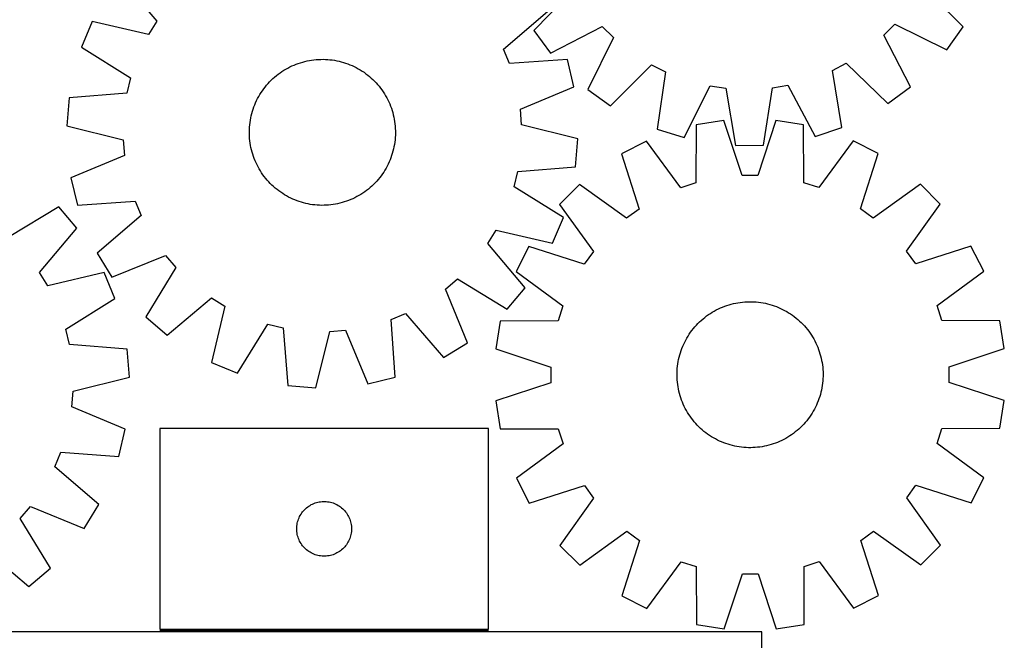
# Model space of a CAD drawing. Header units: millimetres. Extents: x 7 to 1493, y 7 to 2993.
# Tile 9 of 12: x 954 to 1493, y 2110 to 2450. Entities that reach past the tile are written whole.
import ezdxf

# ---------------------------------------------------------------- set-up
doc = ezdxf.new("R2010")
doc.units = ezdxf.units.MM
doc.layers.add('COMMON', color=5, linetype='CONTINUOUS', true_color=0x0000ff)
doc.layers.add('CUT', color=7, linetype='CONTINUOUS', true_color=0x000000)

msp = doc.modelspace()

# ---------------------------------------------------------------- linework, layer by layer
at = {"layer": 'COMMON'}
msp.add_line((1030.760803, 2114.873915), (1210.760803, 2114.873915), dxfattribs=at)
at = {"layer": 'CUT'}
for p, q in [((1008.663499, 2472.951815), (1029.120482, 2448.651885)), ((1257.814702, 2466.381069), (1235.675266, 2443.603445)), ((1470.89258, 2445.647525), (1448.360635, 2468.036947)), ((1219.062102, 2433.398182), (1243.134826, 2454.122051)), ((993.713187, 2448.64227), (987.802528, 2434.436826)), ((1024.628741, 2441.348212), (993.713187, 2448.64227)), ((1029.120482, 2448.651885), (1024.628741, 2441.348212)), ((1235.675266, 2443.603445), (1244.826786, 2431.234927)), ((1244.826786, 2431.234927), (1273.083145, 2445.745368)), ((1273.083145, 2445.745368), (1279.198579, 2439.735307)), ((1427.443065, 2441.023578), (1433.453126, 2447.139012)), ((1433.453126, 2447.139012), (1461.957396, 2433.121831)), ((1461.957396, 2433.121831), (1470.89258, 2445.647525)), ((1279.198579, 2439.735307), (1265.181398, 2411.231038)), ((1441.953506, 2412.767219), (1427.443065, 2441.023578)), ((987.802528, 2434.436826), (1014.767366, 2417.647774)), ((1222.330718, 2425.471296), (1219.062102, 2433.398182)), ((1111.463582, 2426.956204), (1112.696412, 2427.199385)), ((1112.696412, 2427.199385), (1113.936272, 2427.403722)), ((1113.936272, 2427.403722), (1115.181939, 2427.569013)), ((1115.181939, 2427.569013), (1116.432183, 2427.695095)), ((1116.432183, 2427.695095), (1117.68577, 2427.781844)), ((1117.68577, 2427.781844), (1118.941464, 2427.829174)), ((1118.941464, 2427.829174), (1120.198025, 2427.837038)), ((1120.198025, 2427.837038), (1121.454213, 2427.805429)), ((1121.454213, 2427.805429), (1122.708788, 2427.734378)), ((1122.708788, 2427.734378), (1123.960512, 2427.623954)), ((1123.960512, 2427.623954), (1125.20815, 2427.474268)), ((1125.20815, 2427.474268), (1126.450471, 2427.285465)), ((1126.450471, 2427.285465), (1127.686248, 2427.057734)), ((1254.014087, 2427.738202), (1222.330718, 2425.471296)), ((1257.582014, 2412.771557), (1254.014087, 2427.738202)), ((1097.650334, 2421.133023), (1098.70707, 2421.812962)), ((1098.70707, 2421.812962), (1099.784641, 2422.459373)), ((1099.784641, 2422.459373), (1100.881985, 2423.071617)), ((1100.881985, 2423.071617), (1101.998019, 2423.649091)), ((1101.998019, 2423.649091), (1103.131641, 2424.191224)), ((1103.131641, 2424.191224), (1104.281732, 2424.697482)), ((1104.281732, 2424.697482), (1105.447158, 2425.167365)), ((1105.447158, 2425.167365), (1106.626767, 2425.600409)), ((1106.626767, 2425.600409), (1107.819398, 2425.996187)), ((1107.819398, 2425.996187), (1109.023871, 2426.354308)), ((1109.023871, 2426.354308), (1110.238999, 2426.674419)), ((1110.238999, 2426.674419), (1111.463582, 2426.956204)), ((1127.686248, 2427.057734), (1128.914262, 2426.791299)), ((1128.914262, 2426.791299), (1130.133302, 2426.486422)), ((1130.133302, 2426.486422), (1131.342163, 2426.143405)), ((1131.342163, 2426.143405), (1132.539653, 2425.762586)), ((1132.539653, 2425.762586), (1133.724591, 2425.34434)), ((1133.724591, 2425.34434), (1134.895807, 2424.889081)), ((1134.895807, 2424.889081), (1136.052145, 2424.397258)), ((1136.052145, 2424.397258), (1137.192463, 2423.869356)), ((1137.192463, 2423.869356), (1138.315637, 2423.305897)), ((1138.315637, 2423.305897), (1139.420559, 2422.707436)), ((1139.420559, 2422.707436), (1140.506136, 2422.074563)), ((1140.506136, 2422.074563), (1141.5713, 2421.407904)), ((1277.707093, 2402.295853), (1300.096514, 2424.827798)), ((1300.096514, 2424.827798), (1307.769849, 2421.001663)), ((1399.201683, 2421.796222), (1406.807364, 2425.755134)), ((1404.270238, 2390.438854), (1399.201683, 2421.796222)), ((1406.807364, 2425.755134), (1429.584988, 2403.615699)), ((1014.767366, 2417.647774), (1012.752425, 2409.313544)), ((1090.921348, 2415.495018), (1091.80431, 2416.389101)), ((1091.80431, 2416.389101), (1092.71492, 2417.255009)), ((1092.71492, 2417.255009), (1093.65228, 2418.091886)), ((1093.65228, 2418.091886), (1094.615463, 2418.898908)), ((1094.615463, 2418.898908), (1095.603521, 2419.675277)), ((1095.603521, 2419.675277), (1096.615478, 2420.420227)), ((1096.615478, 2420.420227), (1097.650334, 2421.133023)), ((1141.5713, 2421.407904), (1142.614997, 2420.708117)), ((1142.614997, 2420.708117), (1143.636199, 2419.975891)), ((1143.636199, 2419.975891), (1144.633896, 2419.21195)), ((1144.633896, 2419.21195), (1145.607106, 2418.417047)), ((1145.607106, 2418.417047), (1146.554867, 2417.591968)), ((1146.554867, 2417.591968), (1147.476244, 2416.737526)), ((1147.476244, 2416.737526), (1148.370327, 2415.854564)), ((1307.769849, 2421.001663), (1303.247021, 2389.560945)), ((1086.950758, 2410.633771), (1087.682983, 2411.654973)), ((1087.682983, 2411.654973), (1088.446924, 2412.65267)), ((1088.446924, 2412.65267), (1089.241827, 2413.62588)), ((1089.241827, 2413.62588), (1090.066906, 2414.573641)), ((1090.066906, 2414.573641), (1090.921348, 2415.495018)), ((1148.370327, 2415.854564), (1149.236235, 2414.943954)), ((1149.236235, 2414.943954), (1150.073113, 2414.006595)), ((1150.073113, 2414.006595), (1150.880134, 2413.043411)), ((1150.880134, 2413.043411), (1151.656503, 2412.055353)), ((1151.656503, 2412.055353), (1152.401453, 2411.043396)), ((1152.401453, 2411.043396), (1153.114249, 2410.00854)), ((1228.283466, 2400.500867), (1257.582014, 2412.771557)), ((1265.181398, 2411.231038), (1277.707093, 2402.295853)), ((1317.920788, 2384.933732), (1332.25164, 2413.281597)), ((1332.25164, 2413.281597), (1340.731755, 2412.013917)), ((1340.731755, 2412.013917), (1346.146006, 2380.714386)), ((1361.531476, 2380.848088), (1366.400953, 2412.236987)), ((1366.400953, 2412.236987), (1374.857757, 2413.651851)), ((1374.857757, 2413.651851), (1389.679103, 2385.557324)), ((1429.584988, 2403.615699), (1441.953506, 2412.767219)), ((981.095998, 2406.697174), (979.864351, 2391.360499)), ((1012.752425, 2409.313544), (981.095998, 2406.697174)), ((1083.789518, 2405.211237), (1084.352977, 2406.334411)), ((1084.352977, 2406.334411), (1084.951439, 2407.439333)), ((1084.951439, 2407.439333), (1085.584311, 2408.52491)), ((1085.584311, 2408.52491), (1086.25097, 2409.590074)), ((1086.25097, 2409.590074), (1086.950758, 2410.633771)), ((1153.114249, 2410.00854), (1153.794188, 2408.951804)), ((1153.794188, 2408.951804), (1154.440599, 2407.874233)), ((1154.440599, 2407.874233), (1155.052843, 2406.776889)), ((1155.052843, 2406.776889), (1155.630317, 2405.660855)), ((1155.630317, 2405.660855), (1156.17245, 2404.527233)), ((1081.515469, 2399.360937), (1081.896289, 2400.558427)), ((1081.896289, 2400.558427), (1082.314534, 2401.743365)), ((1082.314534, 2401.743365), (1082.769793, 2402.914581)), ((1082.769793, 2402.914581), (1083.261616, 2404.070919)), ((1083.261616, 2404.070919), (1083.789518, 2405.211237)), ((1156.17245, 2404.527233), (1156.678708, 2403.377142)), ((1156.678708, 2403.377142), (1157.148591, 2402.211717)), ((1157.148591, 2402.211717), (1157.581635, 2401.032107)), ((1157.581635, 2401.032107), (1157.977413, 2399.839477)), ((1228.942562, 2391.951893), (1228.283466, 2400.500867)), ((1080.373409, 2394.469245), (1080.60114, 2395.705022)), ((1080.60114, 2395.705022), (1080.867575, 2396.933036)), ((1080.867575, 2396.933036), (1081.172452, 2398.152075)), ((1081.172452, 2398.152075), (1081.515469, 2399.360937)), ((1157.977413, 2399.839477), (1158.335534, 2398.635003)), ((1158.335534, 2398.635003), (1158.655645, 2397.419875)), ((1158.655645, 2397.419875), (1158.93743, 2396.195292)), ((1158.93743, 2396.195292), (1159.180611, 2394.962462)), ((1159.180611, 2394.962462), (1159.384948, 2393.722602)), ((979.864351, 2391.360499), (1010.697538, 2383.725755)), ((1079.821836, 2388.216799), (1079.853445, 2389.472987)), ((1079.853445, 2389.472987), (1079.924497, 2390.727562)), ((1079.924497, 2390.727562), (1080.03492, 2391.979286)), ((1080.03492, 2391.979286), (1080.184607, 2393.226924)), ((1080.184607, 2393.226924), (1080.373409, 2394.469245)), ((1159.384948, 2393.722602), (1159.550239, 2392.476935)), ((1159.550239, 2392.476935), (1159.676321, 2391.226691)), ((1159.676321, 2391.226691), (1159.76307, 2389.973104)), ((1159.76307, 2389.973104), (1159.8104, 2388.71741)), ((1259.77575, 2384.317149), (1228.942562, 2391.951893)), ((1303.247021, 2389.560945), (1317.920788, 2384.933732)), ((1324.497954, 2391.901325), (1324.349563, 2360.137309)), ((1339.692536, 2394.321083), (1324.497954, 2391.901325)), ((1349.700283, 2364.174445), (1339.692536, 2394.321083)), ((1368.231373, 2394.345215), (1358.274624, 2364.181695)), ((1383.430026, 2391.951157), (1368.231373, 2394.345215)), ((1383.632136, 2360.187437), (1383.430026, 2391.951157)), ((1389.679103, 2385.557324), (1404.270238, 2390.438854)), ((1079.8297, 2386.960238), (1079.821836, 2388.216799)), ((1079.87703, 2385.704544), (1079.8297, 2386.960238)), ((1079.963779, 2384.450957), (1079.87703, 2385.704544)), ((1080.089861, 2383.200713), (1079.963779, 2384.450957)), ((1159.715604, 2384.950086), (1159.60518, 2383.698362)), ((1159.786655, 2386.204661), (1159.715604, 2384.950086)), ((1159.818264, 2387.460849), (1159.786655, 2386.204661)), ((1159.8104, 2388.71741), (1159.818264, 2387.460849)), ((1258.544102, 2368.980474), (1259.77575, 2384.317149)), ((1010.697538, 2383.725755), (1011.356634, 2375.176781)), ((1080.255152, 2381.955046), (1080.089861, 2383.200713)), ((1080.459489, 2380.715186), (1080.255152, 2381.955046)), ((1080.70267, 2379.482356), (1080.459489, 2380.715186)), ((1080.984455, 2378.257773), (1080.70267, 2379.482356)), ((1158.772525, 2378.744612), (1158.467648, 2377.525573)), ((1159.03896, 2379.972626), (1158.772525, 2378.744612)), ((1159.266692, 2381.208403), (1159.03896, 2379.972626)), ((1159.455494, 2382.450724), (1159.266692, 2381.208403)), ((1159.60518, 2383.698362), (1159.455494, 2382.450724)), ((1297.363364, 2383.059388), (1283.660204, 2376.062678)), ((1316.19712, 2357.480796), (1297.363364, 2383.059388)), ((1346.146006, 2380.714386), (1361.531476, 2380.848088)), ((1410.57953, 2383.155122), (1391.789059, 2357.544715)), ((1424.294503, 2376.181596), (1410.57953, 2383.155122)), ((1011.356634, 2375.176781), (982.058086, 2362.906091)), ((1081.304566, 2377.042645), (1080.984455, 2378.257773)), ((1081.662687, 2375.838172), (1081.304566, 2377.042645)), ((1082.058465, 2374.645541), (1081.662687, 2375.838172)), ((1082.491509, 2373.465931), (1082.058465, 2374.645541)), ((1082.961392, 2372.300506), (1082.491509, 2373.465931)), ((1157.325566, 2373.934283), (1156.870307, 2372.763067)), ((1157.743812, 2375.119221), (1157.325566, 2373.934283)), ((1158.124631, 2376.316711), (1157.743812, 2375.119221)), ((1158.467648, 2377.525573), (1158.124631, 2376.316711)), ((1283.660204, 2376.062678), (1293.334696, 2345.807448)), ((1414.671192, 2345.910048), (1424.294503, 2376.181596)), ((1083.46765, 2371.150415), (1082.961392, 2372.300506)), ((1084.009783, 2370.016793), (1083.46765, 2371.150415)), ((1084.587257, 2368.900759), (1084.009783, 2370.016793)), ((1085.199501, 2367.803415), (1084.587257, 2368.900759)), ((1154.688662, 2368.238316), (1154.055789, 2367.152738)), ((1155.287123, 2369.343237), (1154.688662, 2368.238316)), ((1155.850582, 2370.466411), (1155.287123, 2369.343237)), ((1156.378484, 2371.606729), (1155.850582, 2370.466411)), ((1156.870307, 2372.763067), (1156.378484, 2371.606729)), ((1226.887675, 2366.364104), (1258.544102, 2368.980474)), ((982.058086, 2362.906091), (985.626013, 2347.939446)), ((1085.845912, 2366.725844), (1085.199501, 2367.803415)), ((1086.525851, 2365.669108), (1085.845912, 2366.725844)), ((1087.238647, 2364.634252), (1086.525851, 2365.669108)), ((1087.983597, 2363.622295), (1087.238647, 2364.634252)), ((1088.759966, 2362.634237), (1087.983597, 2363.622295)), ((1089.566988, 2361.671054), (1088.759966, 2362.634237)), ((1151.193176, 2363.024978), (1150.398274, 2362.051768)), ((1151.957117, 2364.022676), (1151.193176, 2363.024978)), ((1152.689343, 2365.043877), (1151.957117, 2364.022676)), ((1153.38913, 2366.087574), (1152.689343, 2365.043877)), ((1154.055789, 2367.152738), (1153.38913, 2366.087574)), ((1224.872735, 2358.029874), (1226.887675, 2366.364104)), ((1358.274624, 2364.181695), (1349.700283, 2364.174445)), ((1090.403865, 2360.733694), (1089.566988, 2361.671054)), ((1091.269773, 2359.823084), (1090.403865, 2360.733694)), ((1092.163857, 2358.940122), (1091.269773, 2359.823084)), ((1093.085233, 2358.08568), (1092.163857, 2358.940122)), ((1094.032994, 2357.260601), (1093.085233, 2358.08568)), ((1095.006204, 2356.465698), (1094.032994, 2357.260601)), ((1145.987821, 2357.585762), (1145.024637, 2356.77874)), ((1146.92518, 2358.422639), (1145.987821, 2357.585762)), ((1147.83579, 2359.288547), (1146.92518, 2358.422639)), ((1148.718752, 2360.18263), (1147.83579, 2359.288547)), ((1149.573194, 2361.104007), (1148.718752, 2360.18263)), ((1150.398274, 2362.051768), (1149.573194, 2361.104007)), ((1251.837573, 2341.240822), (1224.872735, 2358.029874)), ((1260.585984, 2359.268447), (1249.715607, 2348.379671)), ((1286.402171, 2340.761711), (1260.585984, 2359.268447)), ((1324.349563, 2360.137309), (1316.19712, 2357.480796)), ((1391.789059, 2357.544715), (1383.632136, 2360.187437)), ((1447.397092, 2359.426412), (1421.612241, 2340.876043)), ((1458.285868, 2348.556034), (1447.397092, 2359.426412)), ((1096.003902, 2355.701757), (1095.006204, 2356.465698)), ((1097.025103, 2354.969531), (1096.003902, 2355.701757)), ((1098.0688, 2354.269744), (1097.025103, 2354.969531)), ((1099.133964, 2353.603085), (1098.0688, 2354.269744)), ((1100.219542, 2352.970213), (1099.133964, 2353.603085)), ((1101.324463, 2352.371751), (1100.219542, 2352.970213)), ((1102.447637, 2351.808292), (1101.324463, 2352.371751)), ((1103.587956, 2351.28039), (1102.447637, 2351.808292)), ((1137.642081, 2352.028557), (1136.50846, 2351.486424)), ((1138.758115, 2352.606031), (1137.642081, 2352.028557)), ((1139.855459, 2353.218275), (1138.758115, 2352.606031)), ((1140.93303, 2353.864686), (1139.855459, 2353.218275)), ((1141.989766, 2354.544625), (1140.93303, 2353.864686)), ((1143.024622, 2355.257421), (1141.989766, 2354.544625)), ((1144.036579, 2356.002371), (1143.024622, 2355.257421)), ((1145.024637, 2356.77874), (1144.036579, 2356.002371)), ((975.374596, 2347.010166), (948.2063, 2330.552388)), ((985.371609, 2335.314428), (975.374596, 2347.010166)), ((985.626013, 2347.939446), (1017.309382, 2350.206352)), ((1017.309382, 2350.206352), (1020.577998, 2342.279466)), ((1104.744293, 2350.788567), (1103.587956, 2351.28039)), ((1105.915509, 2350.333308), (1104.744293, 2350.788567)), ((1107.100447, 2349.915062), (1105.915509, 2350.333308)), ((1108.297937, 2349.534243), (1107.100447, 2349.915062)), ((1109.506799, 2349.191226), (1108.297937, 2349.534243)), ((1110.725838, 2348.886349), (1109.506799, 2349.191226)), ((1111.953852, 2348.619914), (1110.725838, 2348.886349)), ((1113.18963, 2348.392183), (1111.953852, 2348.619914)), ((1114.43195, 2348.203381), (1113.18963, 2348.392183)), ((1115.679588, 2348.053694), (1114.43195, 2348.203381)), ((1116.931312, 2347.94327), (1115.679588, 2348.053694)), ((1118.185887, 2347.872219), (1116.931312, 2347.94327)), ((1119.442075, 2347.84061), (1118.185887, 2347.872219)), ((1120.698636, 2347.848474), (1119.442075, 2347.84061)), ((1121.95433, 2347.895804), (1120.698636, 2347.848474)), ((1123.207917, 2347.982553), (1121.95433, 2347.895804)), ((1124.458161, 2348.108635), (1123.207917, 2347.982553)), ((1125.703828, 2348.273926), (1124.458161, 2348.108635)), ((1126.943688, 2348.478263), (1125.703828, 2348.273926)), ((1128.176518, 2348.721444), (1126.943688, 2348.478263)), ((1129.401101, 2349.003229), (1128.176518, 2348.721444)), ((1130.616229, 2349.32334), (1129.401101, 2349.003229)), ((1131.820703, 2349.681461), (1130.616229, 2349.32334)), ((1133.013333, 2350.077239), (1131.820703, 2349.681461)), ((1134.192943, 2350.510283), (1133.013333, 2350.077239)), ((1135.358368, 2350.980166), (1134.192943, 2350.510283)), ((1136.50846, 2351.486424), (1135.358368, 2350.980166)), ((1249.715607, 2348.379671), (1268.265976, 2322.594819)), ((1439.779133, 2322.739848), (1458.285868, 2348.556034)), ((1020.577998, 2342.279466), (996.505275, 2321.555597)), ((1245.926913, 2327.035378), (1251.837573, 2341.240822)), ((1293.334696, 2345.807448), (1286.402171, 2340.761711)), ((1421.612241, 2340.876043), (1414.671192, 2345.910048)), ((964.885369, 2311.039158), (985.371609, 2335.314428)), ((1210.519618, 2327.025763), (1215.011359, 2334.329436)), ((1215.011359, 2334.329436), (1245.926913, 2327.035378)), ((1230.976601, 2302.725833), (1210.519618, 2327.025763)), ((1232.960423, 2325.277082), (1225.986897, 2311.562109)), ((1263.231971, 2315.65377), (1232.960423, 2325.277082)), ((1475.080099, 2325.481814), (1444.824869, 2315.807322)), ((1482.07681, 2311.778655), (1475.080099, 2325.481814)), ((996.505275, 2321.555597), (1004.523522, 2308.424023)), ((1004.523522, 2308.424023), (1033.955685, 2320.370678)), ((1033.955685, 2320.370678), (1039.513865, 2313.841819)), ((1268.265976, 2322.594819), (1263.231971, 2315.65377)), ((1444.824869, 2315.807322), (1439.779133, 2322.739848)), ((969.368309, 2303.73008), (964.885369, 2311.039158)), ((1000.292627, 2310.986891), (969.368309, 2303.73008)), ((1006.18617, 2296.774337), (1000.292627, 2310.986891)), ((1039.513865, 2313.841819), (1023.023373, 2286.693368)), ((1225.986897, 2311.562109), (1251.597303, 2292.771637)), ((1456.498218, 2292.944898), (1482.07681, 2311.778655)), ((1187.288196, 2301.974458), (1193.817055, 2307.532639)), ((1193.817055, 2307.532639), (1220.965506, 2291.042147)), ((1199.234851, 2272.542296), (1187.288196, 2301.974458)), ((1220.965506, 2291.042147), (1230.976601, 2302.725833)), ((979.201127, 2280.01778), (1006.18617, 2296.774337)), ((1034.707059, 2276.682273), (1059.006989, 2297.139256)), ((1059.006989, 2297.139256), (1066.310662, 2292.647515)), ((1066.310662, 2292.647515), (1059.016604, 2261.731961)), ((1251.597303, 2292.771637), (1248.954582, 2284.614714)), ((1339.031753, 2292.123851), (1340.20331, 2292.578232)), ((1340.20331, 2292.578232), (1341.388561, 2292.995588)), ((1341.388561, 2292.995588), (1342.586337, 2293.37551)), ((1342.586337, 2293.37551), (1343.795455, 2293.71762)), ((1343.795455, 2293.71762), (1345.014723, 2294.021583)), ((1345.014723, 2294.021583), (1346.242937, 2294.287097)), ((1346.242937, 2294.287097), (1347.478884, 2294.513901)), ((1347.478884, 2294.513901), (1348.721346, 2294.701772)), ((1348.721346, 2294.701772), (1349.969096, 2294.850523)), ((1349.969096, 2294.850523), (1351.220903, 2294.960007)), ((1351.220903, 2294.960007), (1352.475531, 2295.030118)), ((1352.475531, 2295.030118), (1353.731742, 2295.060785)), ((1353.731742, 2295.060785), (1354.988296, 2295.051978)), ((1354.988296, 2295.051978), (1356.243954, 2295.003707)), ((1356.243954, 2295.003707), (1357.497476, 2294.916018)), ((1357.497476, 2294.916018), (1358.747625, 2294.788998)), ((1358.747625, 2294.788998), (1359.993168, 2294.622773)), ((1359.993168, 2294.622773), (1361.232874, 2294.417506)), ((1361.232874, 2294.417506), (1362.465522, 2294.173401)), ((1362.465522, 2294.173401), (1363.689893, 2293.890698)), ((1363.689893, 2293.890698), (1364.904781, 2293.569675)), ((1364.904781, 2293.569675), (1366.108985, 2293.210651)), ((1366.108985, 2293.210651), (1367.301318, 2292.813979)), ((1367.301318, 2292.813979), (1368.480603, 2292.38005)), ((1368.480603, 2292.38005), (1369.645676, 2291.909293)), ((1459.15473, 2284.792456), (1456.498218, 2292.944898)), ((1157.452522, 2285.328156), (1165.379408, 2288.596772)), ((1165.379408, 2288.596772), (1186.103277, 2264.524048)), ((1329.289409, 2286.454025), (1330.287679, 2287.217217)), ((1330.287679, 2287.217217), (1331.30943, 2287.948677)), ((1331.30943, 2287.948677), (1332.353652, 2288.647681)), ((1332.353652, 2288.647681), (1333.419314, 2289.313541)), ((1333.419314, 2289.313541), (1334.505367, 2289.9456)), ((1334.505367, 2289.9456), (1335.610736, 2290.543232)), ((1335.610736, 2290.543232), (1336.734333, 2291.105849)), ((1336.734333, 2291.105849), (1337.875047, 2291.632896)), ((1337.875047, 2291.632896), (1339.031753, 2292.123851)), ((1369.645676, 2291.909293), (1370.795387, 2291.402173)), ((1370.795387, 2291.402173), (1371.928602, 2290.85919)), ((1371.928602, 2290.85919), (1373.044202, 2290.280879)), ((1373.044202, 2290.280879), (1374.141087, 2289.667812)), ((1374.141087, 2289.667812), (1375.218173, 2289.020594)), ((1375.218173, 2289.020594), (1376.274398, 2288.339862)), ((1376.274398, 2288.339862), (1377.30872, 2287.62629)), ((1377.30872, 2287.62629), (1378.320118, 2286.880581)), ((1023.023373, 2286.693368), (1034.707059, 2276.682273)), ((1073.222049, 2255.821302), (1090.0111, 2282.78614)), ((1090.0111, 2282.78614), (1098.34533, 2280.771199)), ((1159.719428, 2253.644787), (1157.452522, 2285.328156)), ((1217.190862, 2284.412604), (1214.796804, 2269.213952)), ((1248.954582, 2284.614714), (1217.190862, 2284.412604)), ((1323.846291, 2281.25275), (1324.683871, 2282.189481)), ((1324.683871, 2282.189481), (1325.550461, 2283.099442)), ((1325.550461, 2283.099442), (1326.445207, 2283.981733)), ((1326.445207, 2283.981733), (1327.367224, 2284.835484)), ((1327.367224, 2284.835484), (1328.315604, 2285.659852)), ((1328.315604, 2285.659852), (1329.289409, 2286.454025)), ((1378.320118, 2286.880581), (1379.307593, 2286.103472)), ((1379.307593, 2286.103472), (1380.270171, 2285.295728)), ((1380.270171, 2285.295728), (1381.206903, 2284.458148)), ((1381.206903, 2284.458148), (1382.116863, 2283.591557)), ((1382.116863, 2283.591557), (1382.999154, 2282.696812)), ((1382.999154, 2282.696812), (1383.852905, 2281.774795)), ((1383.852905, 2281.774795), (1384.677274, 2280.826415)), ((1490.918746, 2284.644064), (1459.15473, 2284.792456)), ((1493.338504, 2269.449483), (1490.918746, 2284.644064)), ((981.206027, 2271.681129), (979.201127, 2280.01778)), ((1098.34533, 2280.771199), (1100.9617, 2249.114772)), ((1116.298375, 2247.883125), (1123.933119, 2278.716312)), ((1123.933119, 2278.716312), (1132.482093, 2279.375408)), ((1132.482093, 2279.375408), (1144.752783, 2250.07686)), ((1319.474207, 2275.123665), (1320.121425, 2276.200752)), ((1320.121425, 2276.200752), (1320.802156, 2277.256977)), ((1320.802156, 2277.256977), (1321.515728, 2278.291299)), ((1321.515728, 2278.291299), (1322.261437, 2279.302696)), ((1322.261437, 2279.302696), (1323.038547, 2280.290171)), ((1323.038547, 2280.290171), (1323.846291, 2281.25275)), ((1384.677274, 2280.826415), (1385.471446, 2279.85261)), ((1385.471446, 2279.85261), (1386.234639, 2278.854339)), ((1386.234639, 2278.854339), (1386.966098, 2277.832589)), ((1386.966098, 2277.832589), (1387.665103, 2276.788367)), ((1387.665103, 2276.788367), (1388.330963, 2275.722704)), ((1012.859279, 2269.026626), (981.206027, 2271.681129)), ((1186.103277, 2264.524048), (1199.234851, 2272.542296)), ((1317.232725, 2270.628254), (1317.739846, 2271.777966)), ((1317.739846, 2271.777966), (1318.282829, 2272.91118)), ((1318.282829, 2272.91118), (1318.86114, 2274.026781)), ((1318.86114, 2274.026781), (1319.474207, 2275.123665)), ((1388.330963, 2275.722704), (1388.963021, 2274.636652)), ((1388.963021, 2274.636652), (1389.560654, 2273.531282)), ((1389.560654, 2273.531282), (1390.123271, 2272.407686)), ((1390.123271, 2272.407686), (1390.650317, 2271.266972)), ((1390.650317, 2271.266972), (1391.141273, 2270.110265)), ((1014.07245, 2253.688479), (1012.859279, 2269.026626)), ((1214.796804, 2269.213952), (1244.960323, 2259.257202)), ((1315.251321, 2264.672472), (1315.572343, 2265.887359)), ((1315.572343, 2265.887359), (1315.931368, 2267.091564)), ((1315.931368, 2267.091564), (1316.32804, 2268.283897)), ((1316.32804, 2268.283897), (1316.761969, 2269.463181)), ((1316.761969, 2269.463181), (1317.232725, 2270.628254)), ((1391.141273, 2270.110265), (1391.595653, 2268.938709)), ((1391.595653, 2268.938709), (1392.01301, 2267.753458)), ((1392.01301, 2267.753458), (1392.392931, 2266.555682)), ((1392.392931, 2266.555682), (1392.735042, 2265.346563)), ((1392.735042, 2265.346563), (1393.039004, 2264.127296)), ((1463.191867, 2259.441736), (1493.338504, 2269.449483)), ((1059.016604, 2261.731961), (1073.222049, 2255.821302)), ((1314.353021, 2259.730204), (1314.519246, 2260.975746)), ((1314.519246, 2260.975746), (1314.724512, 2262.215453)), ((1314.724512, 2262.215453), (1314.968618, 2263.4481)), ((1314.968618, 2263.4481), (1315.251321, 2264.672472)), ((1393.039004, 2264.127296), (1393.304519, 2262.899082)), ((1393.304519, 2262.899082), (1393.531323, 2261.663134)), ((1393.531323, 2261.663134), (1393.719193, 2260.420673)), ((1393.719193, 2260.420673), (1393.867944, 2259.172923)), ((1244.960323, 2259.257202), (1244.967574, 2250.682862)), ((1314.081234, 2254.71432), (1314.09004, 2255.970875)), ((1314.111901, 2253.458109), (1314.081234, 2254.71432)), ((1314.09004, 2255.970875), (1314.138312, 2257.226533)), ((1314.138312, 2257.226533), (1314.226001, 2258.480055)), ((1314.226001, 2258.480055), (1314.353021, 2259.730204)), ((1393.867944, 2259.172923), (1393.977429, 2257.921116)), ((1393.977429, 2257.921116), (1394.047539, 2256.666488)), ((1394.047539, 2256.666488), (1394.078207, 2255.410277)), ((1394.078207, 2255.410277), (1394.0694, 2254.153722)), ((1463.199117, 2250.867395), (1463.191867, 2259.441736)), ((983.230088, 2246.090883), (1014.07245, 2253.688479)), ((1144.752783, 2250.07686), (1159.719428, 2253.644787)), ((1244.967574, 2250.682862), (1214.820936, 2240.675114)), ((1314.182011, 2252.203481), (1314.111901, 2253.458109)), ((1314.291496, 2250.951675), (1314.182011, 2252.203481)), ((1314.440247, 2249.703925), (1314.291496, 2250.951675)), ((1314.628117, 2248.461463), (1314.440247, 2249.703925)), ((1393.80642, 2250.394393), (1393.640195, 2249.148851)), ((1393.933439, 2251.644542), (1393.80642, 2250.394393)), ((1394.021128, 2252.898064), (1393.933439, 2251.644542)), ((1394.0694, 2254.153722), (1394.021128, 2252.898064)), ((1493.362636, 2240.910645), (1463.199117, 2250.867395)), ((982.560695, 2237.542709), (983.230088, 2246.090883)), ((1100.9617, 2249.114772), (1116.298375, 2247.883125)), ((1314.854922, 2247.225515), (1314.628117, 2248.461463)), ((1315.120436, 2245.997301), (1314.854922, 2247.225515)), ((1315.424398, 2244.778034), (1315.120436, 2245.997301)), ((1315.766509, 2243.568915), (1315.424398, 2244.778034)), ((1392.587097, 2244.237238), (1392.228072, 2243.033034)), ((1392.908119, 2245.452125), (1392.587097, 2244.237238)), ((1393.190823, 2246.676497), (1392.908119, 2245.452125)), ((1393.434928, 2247.909144), (1393.190823, 2246.676497)), ((1393.640195, 2249.148851), (1393.434928, 2247.909144)), ((1214.820936, 2240.675114), (1217.240694, 2225.480533)), ((1316.14643, 2242.371139), (1315.766509, 2243.568915)), ((1316.563787, 2241.185888), (1316.14643, 2242.371139)), ((1317.018167, 2240.014332), (1316.563787, 2241.185888)), ((1317.509123, 2238.857625), (1317.018167, 2240.014332)), ((1318.03617, 2237.716911), (1317.509123, 2238.857625)), ((1390.926715, 2239.496343), (1390.419595, 2238.346632)), ((1391.397472, 2240.661416), (1390.926715, 2239.496343)), ((1391.8314, 2241.840701), (1391.397472, 2240.661416)), ((1392.228072, 2243.033034), (1391.8314, 2241.840701)), ((1490.968579, 2225.711993), (1493.362636, 2240.910645)), ((1011.84444, 2225.236734), (982.560695, 2237.542709)), ((1318.598787, 2236.593315), (1318.03617, 2237.716911)), ((1319.196419, 2235.487945), (1318.598787, 2236.593315)), ((1319.828477, 2234.401893), (1319.196419, 2235.487945)), ((1320.494337, 2233.33623), (1319.828477, 2234.401893)), ((1321.193342, 2232.292008), (1320.494337, 2233.33623)), ((1388.038015, 2233.923846), (1387.357284, 2232.86762)), ((1388.685234, 2235.000932), (1388.038015, 2233.923846)), ((1389.298301, 2236.097816), (1388.685234, 2235.000932)), ((1389.876611, 2237.213417), (1389.298301, 2236.097816)), ((1390.419595, 2238.346632), (1389.876611, 2237.213417)), ((1321.924801, 2231.270258), (1321.193342, 2232.292008)), ((1322.687994, 2230.271987), (1321.924801, 2231.270258)), ((1323.482166, 2229.298182), (1322.687994, 2230.271987)), ((1324.306535, 2228.349803), (1323.482166, 2229.298182)), ((1325.160286, 2227.427785), (1324.306535, 2228.349803)), ((1383.475569, 2227.935116), (1382.608979, 2227.025155)), ((1384.31315, 2228.871847), (1383.475569, 2227.935116)), ((1385.120893, 2229.834426), (1384.31315, 2228.871847)), ((1385.898003, 2230.821901), (1385.120893, 2229.834426)), ((1386.643712, 2231.833298), (1385.898003, 2230.821901)), ((1387.357284, 2232.86762), (1386.643712, 2231.833298)), ((1008.258487, 2210.274399), (1011.84444, 2225.236734)), ((1210.760803, 2225.623916), (1030.760803, 2225.623916)), ((1030.760803, 2225.623916), (1030.760803, 2115.623916)), ((1210.760803, 2115.623916), (1210.760803, 2225.623916)), ((1217.240694, 2225.480533), (1249.00471, 2225.332141)), ((1249.00471, 2225.332141), (1251.661223, 2217.179699)), ((1326.042577, 2226.53304), (1325.160286, 2227.427785)), ((1326.952537, 2225.666449), (1326.042577, 2226.53304)), ((1327.889269, 2224.828869), (1326.952537, 2225.666449)), ((1328.851847, 2224.021125), (1327.889269, 2224.828869)), ((1329.839323, 2223.244016), (1328.851847, 2224.021125)), ((1330.85072, 2222.498307), (1329.839323, 2223.244016)), ((1331.885042, 2221.784735), (1330.85072, 2222.498307)), ((1377.871761, 2222.90738), (1376.850011, 2222.17592)), ((1378.870031, 2223.670572), (1377.871761, 2222.90738)), ((1379.843837, 2224.464745), (1378.870031, 2223.670572)), ((1380.792216, 2225.289113), (1379.843837, 2224.464745)), ((1381.714233, 2226.142864), (1380.792216, 2225.289113)), ((1382.608979, 2227.025155), (1381.714233, 2226.142864)), ((1456.562137, 2217.35296), (1459.204859, 2225.509883)), ((1459.204859, 2225.509883), (1490.968579, 2225.711993)), ((1251.661223, 2217.179699), (1226.082631, 2198.345942)), ((1332.941267, 2221.104003), (1331.885042, 2221.784735)), ((1334.018354, 2220.456785), (1332.941267, 2221.104003)), ((1335.115238, 2219.843718), (1334.018354, 2220.456785)), ((1336.230838, 2219.265407), (1335.115238, 2219.843718)), ((1337.364053, 2218.722424), (1336.230838, 2219.265407)), ((1338.513764, 2218.215304), (1337.364053, 2218.722424)), ((1339.678837, 2217.744547), (1338.513764, 2218.215304)), ((1340.858122, 2217.310618), (1339.678837, 2217.744547)), ((1342.050455, 2216.913946), (1340.858122, 2217.310618)), ((1343.25466, 2216.554922), (1342.050455, 2216.913946)), ((1366.770879, 2217.129009), (1365.573103, 2216.749087)), ((1367.95613, 2217.546365), (1366.770879, 2217.129009)), ((1369.127687, 2218.000746), (1367.95613, 2217.546365)), ((1370.284393, 2218.491701), (1369.127687, 2218.000746)), ((1371.425107, 2219.018748), (1370.284393, 2218.491701)), ((1372.548704, 2219.581365), (1371.425107, 2219.018748)), ((1373.654074, 2220.178998), (1372.548704, 2219.581365)), ((1374.740126, 2220.811056), (1373.654074, 2220.178998)), ((1375.805789, 2221.476916), (1374.740126, 2220.811056)), ((1376.850011, 2222.17592), (1375.805789, 2221.476916)), ((1482.172544, 2198.562488), (1456.562137, 2217.35296)), ((973.299709, 2204.656527), (976.577871, 2212.579469)), ((976.577871, 2212.579469), (1008.258487, 2210.274399)), ((1344.469547, 2216.233899), (1343.25466, 2216.554922)), ((1345.693919, 2215.951196), (1344.469547, 2216.233899)), ((1346.926566, 2215.707091), (1345.693919, 2215.951196)), ((1348.166272, 2215.501824), (1346.926566, 2215.707091)), ((1349.411815, 2215.335599), (1348.166272, 2215.501824)), ((1350.661964, 2215.208579), (1349.411815, 2215.335599)), ((1351.915486, 2215.12089), (1350.661964, 2215.208579)), ((1353.171144, 2215.072619), (1351.915486, 2215.12089)), ((1354.427698, 2215.063812), (1353.171144, 2215.072619)), ((1355.68391, 2215.094479), (1354.427698, 2215.063812)), ((1356.938538, 2215.16459), (1355.68391, 2215.094479)), ((1358.190344, 2215.274075), (1356.938538, 2215.16459)), ((1359.438094, 2215.422825), (1358.190344, 2215.274075)), ((1360.680556, 2215.610696), (1359.438094, 2215.422825)), ((1361.916504, 2215.8375), (1360.680556, 2215.610696)), ((1363.144717, 2216.103014), (1361.916504, 2215.8375)), ((1364.363985, 2216.406977), (1363.144717, 2216.103014)), ((1365.573103, 2216.749087), (1364.363985, 2216.406977)), ((997.34745, 2183.903674), (973.299709, 2204.656527)), ((1226.082631, 2198.345942), (1233.079341, 2184.642783)), ((1475.199018, 2184.847515), (1482.172544, 2198.562488)), ((1233.079341, 2184.642783), (1263.334571, 2194.317275)), ((1263.334571, 2194.317275), (1268.380308, 2187.384749)), ((1439.893464, 2187.529778), (1444.92747, 2194.470827)), ((1444.92747, 2194.470827), (1475.199018, 2184.847515)), ((1114.402088, 2184.20945), (1115.109885, 2184.518776)), ((1115.109885, 2184.518776), (1115.832668, 2184.791255)), ((1115.832668, 2184.791255), (1116.568519, 2185.026164)), ((1116.568519, 2185.026164), (1117.315487, 2185.222882)), ((1117.315487, 2185.222882), (1118.071592, 2185.380886)), ((1118.071592, 2185.380886), (1118.834828, 2185.499756)), ((1118.834828, 2185.499756), (1119.603172, 2185.579179)), ((1119.603172, 2185.579179), (1120.374585, 2185.618943)), ((1120.374585, 2185.618943), (1121.147022, 2185.618943)), ((1121.147022, 2185.618943), (1121.918435, 2185.579179)), ((1121.918435, 2185.579179), (1122.686779, 2185.499756)), ((1122.686779, 2185.499756), (1123.450015, 2185.380886)), ((1123.450015, 2185.380886), (1124.20612, 2185.222882)), ((1124.20612, 2185.222882), (1124.953088, 2185.026164)), ((1124.953088, 2185.026164), (1125.688939, 2184.791255)), ((1125.688939, 2184.791255), (1126.411722, 2184.518776)), ((1126.411722, 2184.518776), (1127.119519, 2184.20945)), ((1268.380308, 2187.384749), (1249.873572, 2161.568563)), ((1458.443833, 2161.744927), (1439.893464, 2187.529778)), ((954.329598, 2176.241711), (959.89564, 2182.763869)), ((959.89564, 2182.763869), (989.31339, 2170.781768)), ((989.31339, 2170.781768), (997.34745, 2183.903674)), ((1108.10417, 2178.674359), (1108.535378, 2179.315233)), ((1108.535378, 2179.315233), (1108.999006, 2179.933059)), ((1108.999006, 2179.933059), (1109.493825, 2180.526198)), ((1109.493825, 2180.526198), (1110.018521, 2181.093079)), ((1110.018521, 2181.093079), (1110.571703, 2181.632197)), ((1110.571703, 2181.632197), (1111.151906, 2182.142123)), ((1111.151906, 2182.142123), (1111.757589, 2182.621505)), ((1111.757589, 2182.621505), (1112.387148, 2183.069072)), ((1112.387148, 2183.069072), (1113.038911, 2183.483636)), ((1113.038911, 2183.483636), (1113.711152, 2183.864098)), ((1113.711152, 2183.864098), (1114.402088, 2184.20945)), ((1127.119519, 2184.20945), (1127.810455, 2183.864098)), ((1127.810455, 2183.864098), (1128.482695, 2183.483636)), ((1128.482695, 2183.483636), (1129.134459, 2183.069072)), ((1129.134459, 2183.069072), (1129.764018, 2182.621505)), ((1129.764018, 2182.621505), (1130.369701, 2182.142123)), ((1130.369701, 2182.142123), (1130.949904, 2181.632197)), ((1130.949904, 2181.632197), (1131.503086, 2181.093079)), ((1131.503086, 2181.093079), (1132.027782, 2180.526198)), ((1132.027782, 2180.526198), (1132.522601, 2179.933059)), ((1132.522601, 2179.933059), (1132.986229, 2179.315233)), ((1132.986229, 2179.315233), (1133.417437, 2178.674359)), ((970.787375, 2149.073415), (954.329598, 2176.241711)), ((1105.939485, 2172.932275), (1106.077968, 2173.692197)), ((1106.077968, 2173.692197), (1106.255388, 2174.443983)), ((1106.255388, 2174.443983), (1106.471273, 2175.185639)), ((1106.471273, 2175.185639), (1106.725051, 2175.915198)), ((1106.725051, 2175.915198), (1107.01605, 2176.630725)), ((1107.01605, 2176.630725), (1107.343497, 2177.330323)), ((1107.343497, 2177.330323), (1107.706525, 2178.012137)), ((1107.706525, 2178.012137), (1108.10417, 2178.674359)), ((1133.417437, 2178.674359), (1133.815082, 2178.012137)), ((1133.815082, 2178.012137), (1134.17811, 2177.330323)), ((1134.17811, 2177.330323), (1134.505557, 2176.630725)), ((1134.505557, 2176.630725), (1134.796556, 2175.915198)), ((1134.796556, 2175.915198), (1135.050334, 2175.185639)), ((1135.050334, 2175.185639), (1135.266219, 2174.443983)), ((1135.266219, 2174.443983), (1135.443639, 2173.692197)), ((1135.443639, 2173.692197), (1135.582122, 2172.932275)), ((1105.760803, 2170.623916), (1105.780692, 2171.396098)), ((1105.780692, 2169.851735), (1105.760803, 2170.623916)), ((1105.780692, 2171.396098), (1105.840305, 2172.166231)), ((1105.840305, 2169.081601), (1105.780692, 2169.851735)), ((1105.840305, 2172.166231), (1105.939485, 2172.932275)), ((1105.939485, 2168.315558), (1105.840305, 2169.081601)), ((1106.077968, 2167.555635), (1105.939485, 2168.315558)), ((1135.582122, 2168.315558), (1135.443639, 2167.555635)), ((1135.582122, 2172.932275), (1135.681302, 2172.166231)), ((1135.681302, 2169.081601), (1135.582122, 2168.315558)), ((1135.681302, 2172.166231), (1135.740915, 2171.396098)), ((1135.740915, 2169.851735), (1135.681302, 2169.081601)), ((1135.740915, 2171.396098), (1135.760803, 2170.623916)), ((1135.760803, 2170.623916), (1135.740915, 2169.851735)), ((1260.762348, 2150.698186), (1286.5472, 2169.248555)), ((1286.5472, 2169.248555), (1293.488249, 2164.214549)), ((1414.824744, 2164.317149), (1421.75727, 2169.362886)), ((1421.75727, 2169.362886), (1447.573456, 2150.85615)), ((1106.255388, 2166.80385), (1106.077968, 2167.555635)), ((1106.471273, 2166.062194), (1106.255388, 2166.80385)), ((1106.725051, 2165.332635), (1106.471273, 2166.062194)), ((1107.01605, 2164.617108), (1106.725051, 2165.332635)), ((1107.343497, 2163.917509), (1107.01605, 2164.617108)), ((1107.706525, 2163.235695), (1107.343497, 2163.917509)), ((1108.10417, 2162.573473), (1107.706525, 2163.235695)), ((1133.815082, 2163.235695), (1133.417437, 2162.573473)), ((1134.17811, 2163.917509), (1133.815082, 2163.235695)), ((1134.505557, 2164.617108), (1134.17811, 2163.917509)), ((1134.796556, 2165.332635), (1134.505557, 2164.617108)), ((1135.050334, 2166.062194), (1134.796556, 2165.332635)), ((1135.266219, 2166.80385), (1135.050334, 2166.062194)), ((1135.443639, 2167.555635), (1135.266219, 2166.80385)), ((1293.488249, 2164.214549), (1283.864937, 2133.943001)), ((1424.499236, 2134.061919), (1414.824744, 2164.317149)), ((934.816368, 2159.562641), (959.091638, 2139.076401)), ((1108.535378, 2161.9326), (1108.10417, 2162.573473)), ((1108.999006, 2161.314774), (1108.535378, 2161.9326)), ((1109.493825, 2160.721635), (1108.999006, 2161.314774)), ((1110.018521, 2160.154754), (1109.493825, 2160.721635)), ((1110.571703, 2159.615636), (1110.018521, 2160.154754)), ((1111.151906, 2159.10571), (1110.571703, 2159.615636)), ((1111.757589, 2158.626328), (1111.151906, 2159.10571)), ((1112.387148, 2158.178761), (1111.757589, 2158.626328)), ((1113.038911, 2157.764197), (1112.387148, 2158.178761)), ((1113.711152, 2157.383734), (1113.038911, 2157.764197)), ((1128.482695, 2157.764197), (1127.810455, 2157.383734)), ((1129.134459, 2158.178761), (1128.482695, 2157.764197)), ((1129.764018, 2158.626328), (1129.134459, 2158.178761)), ((1130.369701, 2159.10571), (1129.764018, 2158.626328)), ((1130.949904, 2159.615636), (1130.369701, 2159.10571)), ((1131.503086, 2160.154754), (1130.949904, 2159.615636)), ((1132.027782, 2160.721635), (1131.503086, 2160.154754)), ((1132.522601, 2161.314774), (1132.027782, 2160.721635)), ((1132.986229, 2161.9326), (1132.522601, 2161.314774)), ((1133.417437, 2162.573473), (1132.986229, 2161.9326)), ((1249.873572, 2161.568563), (1260.762348, 2150.698186)), ((1447.573456, 2150.85615), (1458.443833, 2161.744927)), ((1114.402088, 2157.038382), (1113.711152, 2157.383734)), ((1115.109885, 2156.729057), (1114.402088, 2157.038382)), ((1115.832668, 2156.456578), (1115.109885, 2156.729057)), ((1116.568519, 2156.221668), (1115.832668, 2156.456578)), ((1117.315487, 2156.024951), (1116.568519, 2156.221668)), ((1118.071592, 2155.866947), (1117.315487, 2156.024951)), ((1118.834828, 2155.748076), (1118.071592, 2155.866947)), ((1119.603172, 2155.668653), (1118.834828, 2155.748076)), ((1120.374585, 2155.628889), (1119.603172, 2155.668653)), ((1121.147022, 2155.628889), (1120.374585, 2155.628889)), ((1121.918435, 2155.668653), (1121.147022, 2155.628889)), ((1122.686779, 2155.748076), (1121.918435, 2155.668653)), ((1123.450015, 2155.866947), (1122.686779, 2155.748076)), ((1124.20612, 2156.024951), (1123.450015, 2155.866947)), ((1124.953088, 2156.221668), (1124.20612, 2156.024951)), ((1125.688939, 2156.456578), (1124.953088, 2156.221668)), ((1126.411722, 2156.729057), (1125.688939, 2156.456578)), ((1127.119519, 2157.038382), (1126.411722, 2156.729057)), ((1127.810455, 2157.383734), (1127.119519, 2157.038382)), ((1297.57991, 2126.969475), (1316.370382, 2152.579882)), ((1316.370382, 2152.579882), (1324.527305, 2149.93716)), ((1383.809878, 2149.987289), (1391.96232, 2152.643801)), ((1391.96232, 2152.643801), (1410.796076, 2127.065209)), ((959.091638, 2139.076401), (970.787375, 2149.073415)), ((1324.527305, 2149.93716), (1324.729414, 2118.17344)), ((1383.661486, 2118.223272), (1383.809878, 2149.987289)), ((1339.928067, 2115.779382), (1349.884816, 2145.942902)), ((1349.884816, 2145.942902), (1358.459157, 2145.950152)), ((1358.459157, 2145.950152), (1368.466904, 2115.803514)), ((1283.864937, 2133.943001), (1297.57991, 2126.969475)), ((1410.796076, 2127.065209), (1424.499236, 2134.061919)), ((1030.760803, 2115.623916), (1210.760803, 2115.623916)), ((1324.729414, 2118.17344), (1339.928067, 2115.779382)), ((1368.466904, 2115.803514), (1383.661486, 2118.223272)), ((1360.45302, 2114.123915), (910.45302, 2114.123915)), ((1360.45302, 1764.123915), (1360.45302, 2114.123915))]:
    msp.add_line(p, q, dxfattribs=at)

doc.saveas('drawing.dxf')
